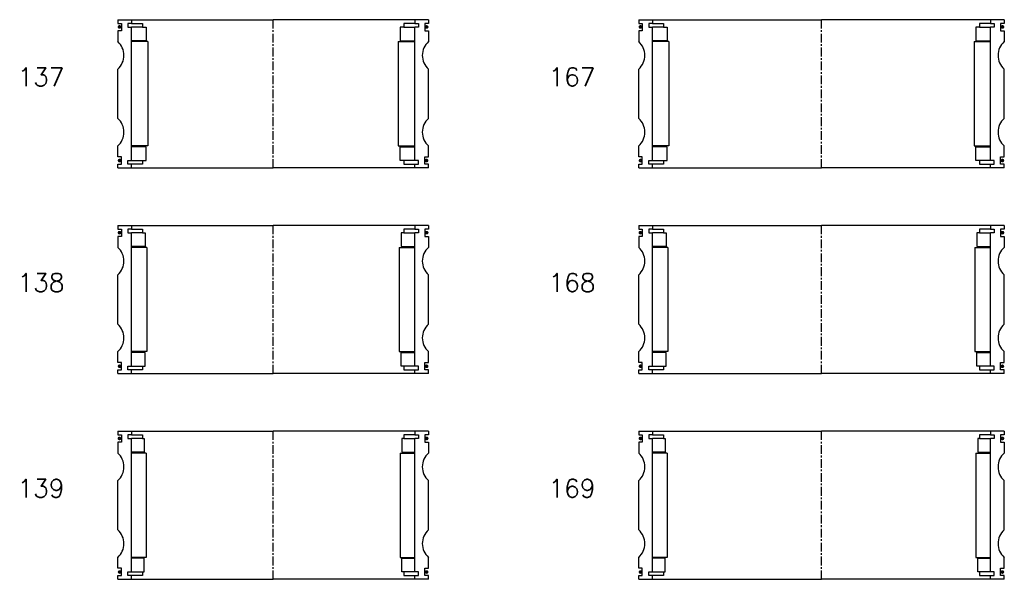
# Model space of a CAD drawing. Extents: x -2018 to 705, y -3434 to 10376.
# Tile 2 of 50: x 161 to 700, y -3434 to -3127. Entities that reach past the tile are written whole.
import ezdxf

# ---------------------------------------------------------------- set-up
doc = ezdxf.new("R2010")
doc.units = 0
doc.header["$LTSCALE"] = 0.15
doc.linetypes.add('CENTER', pattern=[50.8, 31.75, -6.35, 6.35, -6.35])
doc.layers.get('0').update_dxf_attribs({"linetype": 'CONTINUOUS'})
doc.layers.add('CENTER', color=9, linetype='CENTER')
doc.styles.add('ROMANS', font='romans')

# ---------------------------------------------------------------- blocks, each defined once
blk = doc.blocks.new('6S169210B')
for p, q in [((-100, 40.5), (-92.5, 40.5)), ((-100, 40.5), (-100, 38.5)), ((-100, 38.5), (-98, 38.5)), ((-98, 38.5), (-98, 34.5)), ((-92.5, 38.5), (-94.5, 38.5)), ((-94.5, 38.5), (-94.5, 36.5)), ((-92.5, 40.5), (0, 40.5)), ((-92.5, 40.5), (-92.5, 38.5)), ((-92.5, 38.5), (-86.5, 38.5)), ((-86.5, 38.5), (-86.5, 36.5)), ((92.5, 40.5), (0, 40.5)), ((92.5, 38.5), (86.5, 38.5)), ((86.5, 38.5), (86.5, 36.5)), ((92.5, 40.5), (92.5, 38.5)), ((100, 40.5), (92.5, 40.5)), ((92.5, 38.5), (94.5, 38.5)), ((94.5, 38.5), (94.5, 36.5)), ((100, 38.5), (98, 38.5)), ((98, 38.5), (98, 34.5)), ((100, 40.5), (100, 38.5)), ((-98, 34.5), (-100, 34.5)), ((-100, 34.5), (-100, 28.5)), ((-94.5, 36.5), (-92.5, 36.5)), ((-92.5, -36.5), (-92.5, 36.5)), ((-86.5, 36.5), (-92.5, 36.5)), ((-86.5, 36.5), (-85.5, 36.5)), ((-85.5, 36.5), (-85.5, 29)), ((86.5, 36.5), (85.5, 36.5)), ((85.5, 36.5), (85.5, 29)), ((86.5, 36.5), (92.5, 36.5)), ((94.5, 36.5), (92.5, 36.5)), ((92.5, -36.5), (92.5, 36.5)), ((98, 34.5), (100, 34.5)), ((100, 34.5), (100, 28.5)), ((-85.5, 29), (-92.5, 29)), ((-84.5, 28.5), (-92.5, 28.5)), ((-84.5, 28.5), (-84.5, -28.5)), ((84.5, 28.5), (84.5, -28.5)), ((84.5, 28.5), (92.5, 28.5)), ((85.5, 29), (92.5, 29)), ((-100, -13.5), (-100, 13.5)), ((100, -13.5), (100, 13.5)), ((-100, -34.5), (-100, -28.5)), ((-84.5, -28.5), (-92.5, -28.5)), ((-85.5, -29), (-92.5, -29)), ((-85.5, -36.5), (-85.5, -29)), ((84.5, -28.5), (92.5, -28.5)), ((85.5, -36.5), (85.5, -29)), ((85.5, -29), (92.5, -29)), ((100, -34.5), (100, -28.5)), ((-98, -34.5), (-100, -34.5)), ((-98, -38.5), (-98, -34.5)), ((-94.5, -38.5), (-94.5, -36.5)), ((-94.5, -36.5), (-92.5, -36.5)), ((-92.5, -36.5), (-86.5, -36.5)), ((-86.5, -36.5), (-86.5, -38.5)), ((-86.5, -36.5), (-85.5, -36.5)), ((86.5, -36.5), (85.5, -36.5)), ((92.5, -36.5), (86.5, -36.5)), ((86.5, -36.5), (86.5, -38.5)), ((94.5, -36.5), (92.5, -36.5)), ((94.5, -38.5), (94.5, -36.5)), ((98, -38.5), (98, -34.5)), ((98, -34.5), (100, -34.5)), ((-100, -40.5), (-100, -38.5)), ((-100, -38.5), (-98, -38.5)), ((-100, -40.5), (-92.5, -40.5)), ((-92.5, -38.5), (-94.5, -38.5)), ((-92.5, -40.5), (-92.5, -38.5)), ((-86.5, -38.5), (-92.5, -38.5)), ((-92.5, -40.5), (0, -40.5)), ((92.5, -40.5), (0, -40.5)), ((86.5, -38.5), (92.5, -38.5)), ((92.5, -40.5), (92.5, -38.5)), ((92.5, -38.5), (94.5, -38.5)), ((100, -40.5), (92.5, -40.5)), ((100, -38.5), (98, -38.5)), ((100, -40.5), (100, -38.5))]:
    blk.add_line(p, q)
at = {"const_width": 0.95}
for points in [[(-98.51, 36.54, -1), (-99.56, 36.54, -1)], [(98.51, 36.54, 1), (99.56, 36.54, 1)], [(-98.45, -36.52, -1), (-99.5, -36.52, -1)], [(98.45, -36.52, 1), (99.5, -36.52, 1)]]:
    blk.add_lwpolyline(points, format="xyb", close=True, dxfattribs=at)
for centre, start, end in [((-106.61, 21), 311.4096, 48.5904), ((106.61, 21), 131.4096, 228.5904), ((-106.61, -21), 311.4096, 48.5904), ((106.61, -21), 131.4096, 228.5904)]:
    blk.add_arc(centre, 10, start, end)
at = {"layer": 'CENTER'}
blk.add_line((0, -40.5), (0, 40.5), dxfattribs=at)
blk = doc.blocks.new('6S168210B')
for p, q in [((-100, 40.5), (-92.5, 40.5)), ((-100, 40.5), (-100, 38.5)), ((-100, 38.5), (-98, 38.5)), ((-98, 38.5), (-98, 34.5)), ((-92.5, 38.5), (-94.5, 38.5)), ((-94.5, 38.5), (-94.5, 36.5)), ((-92.5, 40.5), (0, 40.5)), ((-92.5, 40.5), (-92.5, 38.5)), ((-92.5, 38.5), (-86.5, 38.5)), ((-86.5, 38.5), (-86.5, 36.5)), ((92.5, 40.5), (0, 40.5)), ((92.5, 38.5), (86.5, 38.5)), ((86.5, 38.5), (86.5, 36.5)), ((92.5, 40.5), (92.5, 38.5)), ((100, 40.5), (92.5, 40.5)), ((92.5, 38.5), (94.5, 38.5)), ((94.5, 38.5), (94.5, 36.5)), ((100, 38.5), (98, 38.5)), ((98, 38.5), (98, 34.5)), ((100, 40.5), (100, 38.5)), ((-98, 34.5), (-100, 34.5)), ((-100, 34.5), (-100, 28.5)), ((-94.5, 36.5), (-92.5, 36.5)), ((-92.5, -36.5), (-92.5, 36.5)), ((-86.5, 36.5), (-92.5, 36.5)), ((-86.5, 36.5), (-85, 36.5)), ((-85, 36.5), (-85, 29)), ((86.5, 36.5), (85, 36.5)), ((85, 36.5), (85, 29)), ((86.5, 36.5), (92.5, 36.5)), ((94.5, 36.5), (92.5, 36.5)), ((92.5, -36.5), (92.5, 36.5)), ((98, 34.5), (100, 34.5)), ((100, 34.5), (100, 28.5)), ((-85, 29), (-92.5, 29)), ((-84, 28.5), (-92.5, 28.5)), ((-84, 28.5), (-84, -28.5)), ((84, 28.5), (84, -28.5)), ((84, 28.5), (92.5, 28.5)), ((85, 29), (92.5, 29)), ((-100, -13.5), (-100, 13.5)), ((100, -13.5), (100, 13.5)), ((-100, -34.5), (-100, -28.5)), ((-84, -28.5), (-92.5, -28.5)), ((-85, -29), (-92.5, -29)), ((-85, -36.5), (-85, -29)), ((84, -28.5), (92.5, -28.5)), ((85, -36.5), (85, -29)), ((85, -29), (92.5, -29)), ((100, -34.5), (100, -28.5)), ((-98, -34.5), (-100, -34.5)), ((-98, -38.5), (-98, -34.5)), ((-94.5, -38.5), (-94.5, -36.5)), ((-94.5, -36.5), (-92.5, -36.5)), ((-92.5, -36.5), (-86.5, -36.5)), ((-86.5, -36.5), (-86.5, -38.5)), ((-86.5, -36.5), (-85, -36.5)), ((86.5, -36.5), (85, -36.5)), ((92.5, -36.5), (86.5, -36.5)), ((86.5, -36.5), (86.5, -38.5)), ((94.5, -36.5), (92.5, -36.5)), ((94.5, -38.5), (94.5, -36.5)), ((98, -38.5), (98, -34.5)), ((98, -34.5), (100, -34.5)), ((-100, -40.5), (-100, -38.5)), ((-100, -38.5), (-98, -38.5)), ((-100, -40.5), (-92.5, -40.5)), ((-92.5, -38.5), (-94.5, -38.5)), ((-92.5, -40.5), (-92.5, -38.5)), ((-86.5, -38.5), (-92.5, -38.5)), ((-92.5, -40.5), (0, -40.5)), ((92.5, -40.5), (0, -40.5)), ((86.5, -38.5), (92.5, -38.5)), ((92.5, -40.5), (92.5, -38.5)), ((92.5, -38.5), (94.5, -38.5)), ((100, -40.5), (92.5, -40.5)), ((100, -38.5), (98, -38.5)), ((100, -40.5), (100, -38.5))]:
    blk.add_line(p, q)
at = {"const_width": 0.95}
for points in [[(-98.51, 36.54, -1), (-99.56, 36.54, -1)], [(98.51, 36.54, 1), (99.56, 36.54, 1)], [(-98.45, -36.52, -1), (-99.5, -36.52, -1)], [(98.45, -36.52, 1), (99.5, -36.52, 1)]]:
    blk.add_lwpolyline(points, format="xyb", close=True, dxfattribs=at)
for centre, start, end in [((-106.61, 21), 311.4096, 48.5904), ((106.61, 21), 131.4096, 228.5904), ((-106.61, -21), 311.4096, 48.5904), ((106.61, -21), 131.4096, 228.5904)]:
    blk.add_arc(centre, 10, start, end)
at = {"layer": 'CENTER'}
blk.add_line((0, -40.5), (0, 40.5), dxfattribs=at)
blk = doc.blocks.new('6S167210B')
for p, q in [((-100, 40.5), (-92.5, 40.5)), ((-100, 40.5), (-100, 38.5)), ((-100, 38.5), (-98, 38.5)), ((-98, 38.5), (-98, 34.5)), ((-92.5, 38.5), (-94.5, 38.5)), ((-94.5, 38.5), (-94.5, 36.5)), ((-92.5, 40.5), (0, 40.5)), ((-92.5, 40.5), (-92.5, 38.5)), ((-92.5, 38.5), (-86.5, 38.5)), ((-86.5, 38.5), (-86.5, 36.5)), ((92.5, 40.5), (0, 40.5)), ((92.5, 38.5), (86.5, 38.5)), ((86.5, 38.5), (86.5, 36.5)), ((92.5, 40.5), (92.5, 38.5)), ((100, 40.5), (92.5, 40.5)), ((92.5, 38.5), (94.5, 38.5)), ((94.5, 38.5), (94.5, 36.5)), ((100, 38.5), (98, 38.5)), ((98, 38.5), (98, 34.5)), ((100, 40.5), (100, 38.5)), ((-98, 34.5), (-100, 34.5)), ((-100, 34.5), (-100, 28.5)), ((-94.5, 36.5), (-92.5, 36.5)), ((-92.5, -36.5), (-92.5, 36.5)), ((-86.5, 36.5), (-92.5, 36.5)), ((-86.5, 36.5), (-84.5, 36.5)), ((-84.5, 36.5), (-84.5, 29)), ((86.5, 36.5), (84.5, 36.5)), ((84.5, 36.5), (84.5, 29)), ((86.5, 36.5), (92.5, 36.5)), ((94.5, 36.5), (92.5, 36.5)), ((92.5, -36.5), (92.5, 36.5)), ((98, 34.5), (100, 34.5)), ((100, 34.5), (100, 28.5)), ((-84.5, 29), (-92.5, 29)), ((-83.5, 28.5), (-92.5, 28.5)), ((-83.5, 28.5), (-83.5, -28.5)), ((83.5, 28.5), (83.5, -28.5)), ((83.5, 28.5), (92.5, 28.5)), ((84.5, 29), (92.5, 29)), ((-100, -13.5), (-100, 13.5)), ((100, -13.5), (100, 13.5)), ((-100, -34.5), (-100, -28.5)), ((-83.5, -28.5), (-92.5, -28.5)), ((-84.5, -29), (-92.5, -29)), ((-84.5, -36.5), (-84.5, -29)), ((83.5, -28.5), (92.5, -28.5)), ((84.5, -36.5), (84.5, -29)), ((84.5, -29), (92.5, -29)), ((100, -34.5), (100, -28.5)), ((-98, -34.5), (-100, -34.5)), ((-98, -38.5), (-98, -34.5)), ((-94.5, -38.5), (-94.5, -36.5)), ((-94.5, -36.5), (-92.5, -36.5)), ((-92.5, -36.5), (-86.5, -36.5)), ((-86.5, -36.5), (-86.5, -38.5)), ((-86.5, -36.5), (-84.5, -36.5)), ((86.5, -36.5), (84.5, -36.5)), ((92.5, -36.5), (86.5, -36.5)), ((86.5, -36.5), (86.5, -38.5)), ((94.5, -36.5), (92.5, -36.5)), ((94.5, -38.5), (94.5, -36.5)), ((98, -38.5), (98, -34.5)), ((98, -34.5), (100, -34.5)), ((-100, -40.5), (-100, -38.5)), ((-100, -38.5), (-98, -38.5)), ((-100, -40.5), (-92.5, -40.5)), ((-92.5, -38.5), (-94.5, -38.5)), ((-92.5, -40.5), (-92.5, -38.5)), ((-86.5, -38.5), (-92.5, -38.5)), ((-92.5, -40.5), (0, -40.5)), ((92.5, -40.5), (0, -40.5)), ((86.5, -38.5), (92.5, -38.5)), ((92.5, -40.5), (92.5, -38.5)), ((92.5, -38.5), (94.5, -38.5)), ((100, -40.5), (92.5, -40.5)), ((100, -38.5), (98, -38.5)), ((100, -40.5), (100, -38.5))]:
    blk.add_line(p, q)
at = {"const_width": 0.95}
for points in [[(-98.51, 36.54, -1), (-99.56, 36.54, -1)], [(98.51, 36.54, 1), (99.56, 36.54, 1)], [(-98.45, -36.52, -1), (-99.5, -36.52, -1)], [(98.45, -36.52, 1), (99.5, -36.52, 1)]]:
    blk.add_lwpolyline(points, format="xyb", close=True, dxfattribs=at)
for centre, start, end in [((-106.61, 21), 311.4096, 48.5904), ((106.61, 21), 131.4096, 228.5904), ((-106.61, -21), 311.4096, 48.5904), ((106.61, -21), 131.4096, 228.5904)]:
    blk.add_arc(centre, 10, start, end)
at = {"layer": 'CENTER'}
blk.add_line((0, -40.5), (0, 40.5), dxfattribs=at)
blk = doc.blocks.new('6S139180B')
for p, q in [((-85, 40.5), (-77.5, 40.5)), ((-85, 40.5), (-85, 38.5)), ((-85, 38.5), (-83, 38.5)), ((-83, 38.5), (-83, 34.5)), ((-77.5, 38.5), (-79.5, 38.5)), ((-79.5, 38.5), (-79.5, 36.5)), ((-77.5, 40.5), (0, 40.5)), ((-77.5, 40.5), (-77.5, 38.5)), ((-77.5, 38.5), (-71.5, 38.5)), ((-71.5, 38.5), (-71.5, 36.5)), ((77.5, 40.5), (0, 40.5)), ((77.5, 38.5), (71.5, 38.5)), ((71.5, 38.5), (71.5, 36.5)), ((77.5, 40.5), (77.5, 38.5)), ((85, 40.5), (77.5, 40.5)), ((77.5, 38.5), (79.5, 38.5)), ((79.5, 38.5), (79.5, 36.5)), ((85, 38.5), (83, 38.5)), ((83, 38.5), (83, 34.5)), ((85, 40.5), (85, 38.5)), ((-83, 34.5), (-85, 34.5)), ((-85, 34.5), (-85, 28.5)), ((-79.5, 36.5), (-77.5, 36.5)), ((-77.5, -36.5), (-77.5, 36.5)), ((-71.5, 36.5), (-77.5, 36.5)), ((-71.5, 36.5), (-70.5, 36.5)), ((-70.5, 36.5), (-70.5, 29)), ((71.5, 36.5), (70.5, 36.5)), ((70.5, 36.5), (70.5, 29)), ((71.5, 36.5), (77.5, 36.5)), ((79.5, 36.5), (77.5, 36.5)), ((77.5, -36.5), (77.5, 36.5)), ((83, 34.5), (85, 34.5)), ((85, 34.5), (85, 28.5)), ((-70.5, 29), (-77.5, 29)), ((-69.5, 28.5), (-77.5, 28.5)), ((-69.5, 28.5), (-69.5, -28.5)), ((69.5, 28.5), (69.5, -28.5)), ((69.5, 28.5), (77.5, 28.5)), ((70.5, 29), (77.5, 29)), ((-85, -13.5), (-85, 13.5)), ((85, -13.5), (85, 13.5)), ((-85, -34.5), (-85, -28.5)), ((-69.5, -28.5), (-77.5, -28.5)), ((-70.5, -29), (-77.5, -29)), ((-70.5, -36.5), (-70.5, -29)), ((69.5, -28.5), (77.5, -28.5)), ((70.5, -36.5), (70.5, -29)), ((70.5, -29), (77.5, -29)), ((85, -34.5), (85, -28.5)), ((-83, -34.5), (-85, -34.5)), ((-83, -38.5), (-83, -34.5)), ((-79.5, -38.5), (-79.5, -36.5)), ((-79.5, -36.5), (-77.5, -36.5)), ((-77.5, -36.5), (-71.5, -36.5)), ((-71.5, -36.5), (-71.5, -38.5)), ((-71.5, -36.5), (-70.5, -36.5)), ((71.5, -36.5), (70.5, -36.5)), ((77.5, -36.5), (71.5, -36.5)), ((71.5, -36.5), (71.5, -38.5)), ((79.5, -36.5), (77.5, -36.5)), ((79.5, -38.5), (79.5, -36.5)), ((83, -38.5), (83, -34.5)), ((83, -34.5), (85, -34.5)), ((-85, -40.5), (-85, -38.5)), ((-85, -38.5), (-83, -38.5)), ((-85, -40.5), (-77.5, -40.5)), ((-77.5, -38.5), (-79.5, -38.5)), ((-77.5, -40.5), (-77.5, -38.5)), ((-71.5, -38.5), (-77.5, -38.5)), ((-77.5, -40.5), (0, -40.5)), ((77.5, -40.5), (0, -40.5)), ((71.5, -38.5), (77.5, -38.5)), ((77.5, -40.5), (77.5, -38.5)), ((77.5, -38.5), (79.5, -38.5)), ((85, -40.5), (77.5, -40.5)), ((85, -38.5), (83, -38.5)), ((85, -40.5), (85, -38.5))]:
    blk.add_line(p, q)
at = {"const_width": 0.95}
for points in [[(-83.51, 36.54, -1), (-84.56, 36.54, -1)], [(83.51, 36.54, 1), (84.56, 36.54, 1)], [(-83.45, -36.52, -1), (-84.5, -36.52, -1)], [(83.45, -36.52, 1), (84.5, -36.52, 1)]]:
    blk.add_lwpolyline(points, format="xyb", close=True, dxfattribs=at)
for centre, start, end in [((-91.61, 21), 311.4096, 48.5904), ((91.61, 21), 131.4096, 228.5904), ((-91.61, -21), 311.4096, 48.5904), ((91.61, -21), 131.4096, 228.5904)]:
    blk.add_arc(centre, 10, start, end)
at = {"layer": 'CENTER'}
blk.add_line((0, -40.5), (0, 40.5), dxfattribs=at)
blk = doc.blocks.new('6S138180B')
for p, q in [((-85, 40.5), (-77.5, 40.5)), ((-85, 40.5), (-85, 38.5)), ((-85, 38.5), (-83, 38.5)), ((-83, 38.5), (-83, 34.5)), ((-77.5, 38.5), (-79.5, 38.5)), ((-79.5, 38.5), (-79.5, 36.5)), ((-77.5, 40.5), (0, 40.5)), ((-77.5, 40.5), (-77.5, 38.5)), ((-77.5, 38.5), (-71.5, 38.5)), ((-71.5, 38.5), (-71.5, 36.5)), ((77.5, 40.5), (0, 40.5)), ((77.5, 38.5), (71.5, 38.5)), ((71.5, 38.5), (71.5, 36.5)), ((77.5, 40.5), (77.5, 38.5)), ((85, 40.5), (77.5, 40.5)), ((77.5, 38.5), (79.5, 38.5)), ((79.5, 38.5), (79.5, 36.5)), ((85, 38.5), (83, 38.5)), ((83, 38.5), (83, 34.5)), ((85, 40.5), (85, 38.5)), ((-83, 34.5), (-85, 34.5)), ((-85, 34.5), (-85, 28.5)), ((-79.5, 36.5), (-77.5, 36.5)), ((-77.5, -36.5), (-77.5, 36.5)), ((-71.5, 36.5), (-77.5, 36.5)), ((-71.5, 36.5), (-70, 36.5)), ((-70, 36.5), (-70, 29)), ((71.5, 36.5), (70, 36.5)), ((70, 36.5), (70, 29)), ((71.5, 36.5), (77.5, 36.5)), ((79.5, 36.5), (77.5, 36.5)), ((77.5, -36.5), (77.5, 36.5)), ((83, 34.5), (85, 34.5)), ((85, 34.5), (85, 28.5)), ((-70, 29), (-77.5, 29)), ((-69, 28.5), (-77.5, 28.5)), ((-69, 28.5), (-69, -28.5)), ((69, 28.5), (69, -28.5)), ((69, 28.5), (77.5, 28.5)), ((70, 29), (77.5, 29)), ((-85, -13.5), (-85, 13.5)), ((85, -13.5), (85, 13.5)), ((-85, -34.5), (-85, -28.5)), ((-69, -28.5), (-77.5, -28.5)), ((-70, -29), (-77.5, -29)), ((-70, -36.5), (-70, -29)), ((69, -28.5), (77.5, -28.5)), ((70, -36.5), (70, -29)), ((70, -29), (77.5, -29)), ((85, -34.5), (85, -28.5)), ((-83, -34.5), (-85, -34.5)), ((-83, -38.5), (-83, -34.5)), ((-79.5, -38.5), (-79.5, -36.5)), ((-79.5, -36.5), (-77.5, -36.5)), ((-77.5, -36.5), (-71.5, -36.5)), ((-71.5, -36.5), (-71.5, -38.5)), ((-71.5, -36.5), (-70, -36.5)), ((71.5, -36.5), (70, -36.5)), ((77.5, -36.5), (71.5, -36.5)), ((71.5, -36.5), (71.5, -38.5)), ((79.5, -36.5), (77.5, -36.5)), ((79.5, -38.5), (79.5, -36.5)), ((83, -38.5), (83, -34.5)), ((83, -34.5), (85, -34.5)), ((-85, -40.5), (-85, -38.5)), ((-85, -38.5), (-83, -38.5)), ((-85, -40.5), (-77.5, -40.5)), ((-77.5, -38.5), (-79.5, -38.5)), ((-77.5, -40.5), (-77.5, -38.5)), ((-71.5, -38.5), (-77.5, -38.5)), ((-77.5, -40.5), (0, -40.5)), ((77.5, -40.5), (0, -40.5)), ((71.5, -38.5), (77.5, -38.5)), ((77.5, -40.5), (77.5, -38.5)), ((77.5, -38.5), (79.5, -38.5)), ((85, -40.5), (77.5, -40.5)), ((85, -38.5), (83, -38.5)), ((85, -40.5), (85, -38.5))]:
    blk.add_line(p, q)
at = {"const_width": 0.95}
for points in [[(-83.51, 36.54, -1), (-84.56, 36.54, -1)], [(83.51, 36.54, 1), (84.56, 36.54, 1)], [(-83.45, -36.52, -1), (-84.5, -36.52, -1)], [(83.45, -36.52, 1), (84.5, -36.52, 1)]]:
    blk.add_lwpolyline(points, format="xyb", close=True, dxfattribs=at)
for centre, start, end in [((-91.61, 21), 311.4096, 48.5904), ((91.61, 21), 131.4096, 228.5904), ((-91.61, -21), 311.4096, 48.5904), ((91.61, -21), 131.4096, 228.5904)]:
    blk.add_arc(centre, 10, start, end)
at = {"layer": 'CENTER'}
blk.add_line((0, -40.5), (0, 40.5), dxfattribs=at)
blk = doc.blocks.new('6S137180B')
for p, q in [((-85, 40.5), (-77.5, 40.5)), ((-85, 40.5), (-85, 38.5)), ((-85, 38.5), (-83, 38.5)), ((-83, 38.5), (-83, 34.5)), ((-77.5, 38.5), (-79.5, 38.5)), ((-79.5, 38.5), (-79.5, 36.5)), ((-77.5, 40.5), (0, 40.5)), ((-77.5, 40.5), (-77.5, 38.5)), ((-77.5, 38.5), (-71.5, 38.5)), ((-71.5, 38.5), (-71.5, 36.5)), ((77.5, 40.5), (0, 40.5)), ((77.5, 38.5), (71.5, 38.5)), ((71.5, 38.5), (71.5, 36.5)), ((77.5, 40.5), (77.5, 38.5)), ((85, 40.5), (77.5, 40.5)), ((77.5, 38.5), (79.5, 38.5)), ((79.5, 38.5), (79.5, 36.5)), ((85, 38.5), (83, 38.5)), ((83, 38.5), (83, 34.5)), ((85, 40.5), (85, 38.5)), ((-83, 34.5), (-85, 34.5)), ((-85, 34.5), (-85, 28.5)), ((-79.5, 36.5), (-77.5, 36.5)), ((-77.5, -36.5), (-77.5, 36.5)), ((-71.5, 36.5), (-77.5, 36.5)), ((-71.5, 36.5), (-69.5, 36.5)), ((-69.5, 36.5), (-69.5, 29)), ((71.5, 36.5), (69.5, 36.5)), ((69.5, 36.5), (69.5, 29)), ((71.5, 36.5), (77.5, 36.5)), ((79.5, 36.5), (77.5, 36.5)), ((77.5, -36.5), (77.5, 36.5)), ((83, 34.5), (85, 34.5)), ((85, 34.5), (85, 28.5)), ((-69.5, 29), (-77.5, 29)), ((-68.5, 28.5), (-77.5, 28.5)), ((-68.5, 28.5), (-68.5, -28.5)), ((68.5, 28.5), (68.5, -28.5)), ((68.5, 28.5), (77.5, 28.5)), ((69.5, 29), (77.5, 29)), ((-85, -13.5), (-85, 13.5)), ((85, -13.5), (85, 13.5)), ((-85, -34.5), (-85, -28.5)), ((-68.5, -28.5), (-77.5, -28.5)), ((-69.5, -29), (-77.5, -29)), ((-69.5, -36.5), (-69.5, -29)), ((68.5, -28.5), (77.5, -28.5)), ((69.5, -36.5), (69.5, -29)), ((69.5, -29), (77.5, -29)), ((85, -34.5), (85, -28.5)), ((-83, -34.5), (-85, -34.5)), ((-83, -38.5), (-83, -34.5)), ((-79.5, -38.5), (-79.5, -36.5)), ((-79.5, -36.5), (-77.5, -36.5)), ((-77.5, -36.5), (-71.5, -36.5)), ((-71.5, -36.5), (-71.5, -38.5)), ((-71.5, -36.5), (-69.5, -36.5)), ((71.5, -36.5), (69.5, -36.5)), ((77.5, -36.5), (71.5, -36.5)), ((71.5, -36.5), (71.5, -38.5)), ((79.5, -36.5), (77.5, -36.5)), ((79.5, -38.5), (79.5, -36.5)), ((83, -38.5), (83, -34.5)), ((83, -34.5), (85, -34.5)), ((-85, -40.5), (-85, -38.5)), ((-85, -38.5), (-83, -38.5)), ((-85, -40.5), (-77.5, -40.5)), ((-77.5, -38.5), (-79.5, -38.5)), ((-77.5, -40.5), (-77.5, -38.5)), ((-71.5, -38.5), (-77.5, -38.5)), ((-77.5, -40.5), (0, -40.5)), ((77.5, -40.5), (0, -40.5)), ((71.5, -38.5), (77.5, -38.5)), ((77.5, -40.5), (77.5, -38.5)), ((77.5, -38.5), (79.5, -38.5)), ((85, -40.5), (77.5, -40.5)), ((85, -38.5), (83, -38.5)), ((85, -40.5), (85, -38.5))]:
    blk.add_line(p, q)
at = {"const_width": 0.95}
for points in [[(-83.51, 36.54, -1), (-84.56, 36.54, -1)], [(83.51, 36.54, 1), (84.56, 36.54, 1)], [(-83.45, -36.52, -1), (-84.5, -36.52, -1)], [(83.45, -36.52, 1), (84.5, -36.52, 1)]]:
    blk.add_lwpolyline(points, format="xyb", close=True, dxfattribs=at)
for centre, start, end in [((-91.61, 21), 311.4096, 48.5904), ((91.61, 21), 131.4096, 228.5904), ((-91.61, -21), 311.4096, 48.5904), ((91.61, -21), 131.4096, 228.5904)]:
    blk.add_arc(centre, 10, start, end)
at = {"layer": 'CENTER'}
blk.add_line((0, -40.5), (0, 40.5), dxfattribs=at)

msp = doc.modelspace()

# ---------------------------------------------------------------- block references
for name, p in [('6S137180B', (300, -3168)), ('6S167210B', (600, -3168)), ('6S138180B', (300, -3280.5)), ('6S168210B', (600, -3280.5)), ('6S139180B', (300, -3393)), ('6S169210B', (600, -3393))]:
    msp.add_blockref(name, p)

# ---------------------------------------------------------------- texts
at = {"style": 'ROMANS'}
for s, p in [('137', (160.17, -3163.76)), ('167', (450.66, -3163.76)), ('138', (160.17, -3276.26)), ('168', (450.66, -3276.26)), ('139', (160.17, -3388.76)), ('169', (450.66, -3388.76))]:
    msp.add_text(s, height=10, dxfattribs=at).set_placement(p)

doc.saveas('drawing.dxf')
